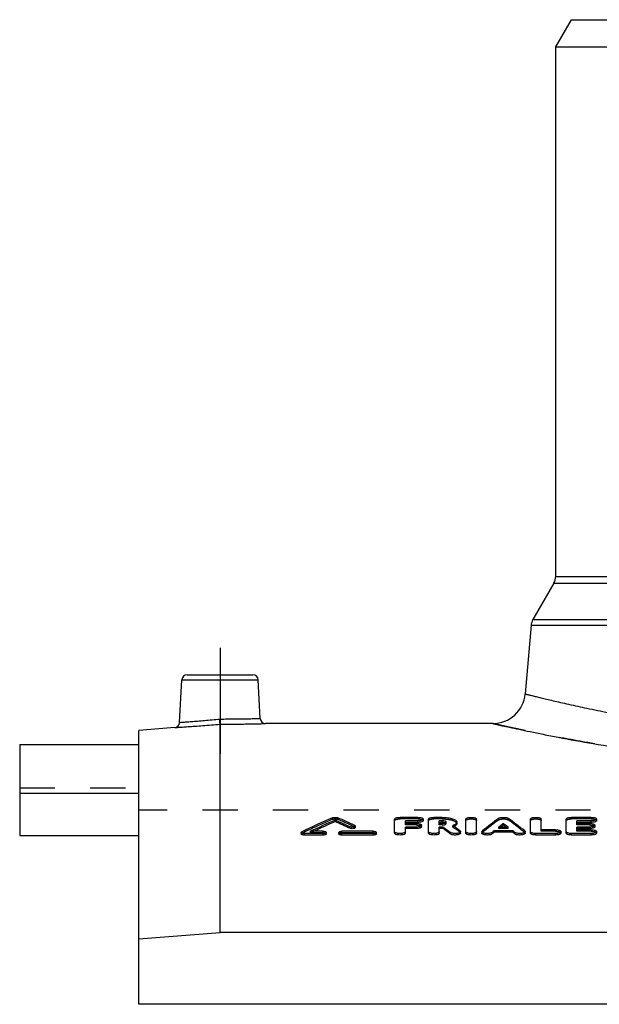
# Model space of a CAD drawing. Header units: millimetres. Extents: x 0 to 1000, y 0 to 1000.
# Tile 2 of 3: x 350 to 457, y 549 to 730. Entities that reach past the tile are written whole.
import ezdxf

# ---------------------------------------------------------------- set-up
doc = ezdxf.new("R2010")
doc.units = ezdxf.units.MM
doc.header["$LTSCALE"] = 65.185185
doc.linetypes.add('CENTER', pattern=[0.6, 0.375, -0.075, 0.075, -0.075])
doc.linetypes.add('HIDDEN', pattern=[0.2, 0.1, -0.1])
for name, color, linetype in [('FASEN', 7, 'CONTINUOUS'), ('KOERPER', 7, 'CONTINUOUS'), ('KONST.EL_MIT_GEO', 7, 'CONTINUOUS')]:
    doc.layers.add(name, color=color, linetype=linetype)

msp = doc.modelspace()

# ---------------------------------------------------------------- linework, layer by layer
at = {"layer": 'FASEN', "color": 7, "linetype": 'Continuous'}
for p, q in [((448.5, 725.5), (451.39, 730.5)), ((451.39, 730.5), (570.61, 730.5)), ((448.5, 725.5), (573.5, 725.5)), ((378.13, 599.77), (371.5, 599.19)), ((371.5, 548.65), (371.5, 599.19)), ((371.5, 560.73), (386.5, 561.89)), ((635.5, 561.89), (386.5, 561.89))]:
    msp.add_line(p, q, dxfattribs=at)
at = {"layer": 'KOERPER', "color": 7, "linetype": 'Continuous'}
for p, q in [((448.5, 627.67), (448.5, 725.5)), ((436.87, 600.5), (394.92, 600.5)), ((349.5, 587.58), (349.5, 579.85)), ((371.5, 587.58), (349.5, 587.58)), ((349.5, 579.85), (371.5, 579.85)), ((650.5, 548.65), (371.5, 548.65))]:
    msp.add_line(p, q, dxfattribs=at)
at = {"layer": 'KOERPER', "color": 2, "linetype": 'CENTER'}
msp.add_line((386.5, 614.5), (386.5, 594.89), dxfattribs=at)
at = {"layer": 'KOERPER', "color": 8, "linetype": 'HIDDEN'}
for p in [(371.5, 548.65), (650.5, 584.5)]:
    msp.add_line(p, (371.5, 584.5), dxfattribs=at)
at = {"layer": 'KONST.EL_MIT_GEO', "color": 7, "linetype": 'Continuous'}
for p, q in [((448.5, 627.67), (573.5, 627.67)), ((448.17, 626.42), (444.28, 619.69)), ((448.17, 626.42), (573.83, 626.42)), ((443.95, 618.65), (442.84, 605.98)), ((443.95, 618.65), (578.05, 618.65)), ((444.28, 619.69), (577.72, 619.69)), ((380.45, 609.5), (392.55, 609.5)), ((379.04, 600.71), (379.45, 608.55)), ((379.45, 608.55), (393.55, 608.55)), ((393.92, 601.45), (393.55, 608.55)), ((386.5, 561.89), (386.5, 600.39)), ((349.5, 596.66), (349.5, 587.58)), ((349.5, 596.66), (371.5, 596.66)), ((407.76, 582.39), (407.76, 582.68)), ((418.75, 580.26), (418.75, 582.85)), ((423.04, 583.18), (419.74, 583.18)), ((420.73, 582.06), (420.73, 582.53)), ((423.04, 582.53), (420.73, 582.53)), ((423.04, 582.24), (420.73, 582.24)), ((422.71, 582.06), (420.73, 582.06)), ((423.04, 582.24), (423.04, 582.53)), ((424.03, 582.57), (424.03, 582.85)), ((425.02, 580.26), (425.02, 582.85)), ((427.55, 583.18), (426.01, 583.18)), ((427, 582.06), (427, 582.53)), ((427.55, 582.53), (427, 582.53)), ((427.55, 582.24), (427, 582.24)), ((427.55, 582.06), (427, 582.06)), ((427.55, 582.24), (427.55, 582.53)), ((430.23, 582.01), (430.23, 582.29)), ((431.89, 580.26), (431.89, 582.85)), ((433.87, 580.26), (433.87, 582.85)), ((438.85, 581.75), (438.85, 582.03)), ((443.83, 580.26), (443.83, 582.85)), ((445.82, 580.88), (445.82, 582.85)), ((450.44, 580.26), (450.44, 582.85)), ((455.06, 583.18), (451.43, 583.18)), ((452.42, 582.06), (452.42, 582.53)), ((455.06, 582.53), (452.42, 582.53)), ((455.06, 582.24), (452.42, 582.24)), ((454.73, 582.06), (452.42, 582.06)), ((455.06, 582.24), (455.06, 582.53)), ((456.05, 582.57), (456.05, 582.85)), ((401.5, 580.39), (401.5, 580.11)), ((402.08, 579.91), (402.08, 580.19)), ((405.54, 580.19), (402.08, 580.19)), ((405.54, 580.6), (403.23, 580.6)), ((405.54, 579.91), (405.54, 580.19)), ((406.12, 580.11), (406.12, 580.39)), ((408.43, 580.39), (408.43, 580.11)), ((414.79, 580.6), (409.01, 580.6)), ((409.01, 579.91), (409.01, 580.19)), ((414.79, 580.19), (409.01, 580.19)), ((410.46, 581.17), (410.46, 581.45)), ((411.5, 581.28), (411.5, 581.57)), ((414.79, 579.91), (414.79, 580.19)), ((415.37, 580.11), (415.37, 580.39)), ((420.73, 580.26), (420.73, 581.38)), ((422.71, 581.38), (420.73, 581.38)), ((422.71, 581.1), (420.73, 581.1)), ((422.71, 581.1), (422.71, 581.38)), ((423.7, 581.44), (423.7, 581.72)), ((427, 580.26), (427, 581.38)), ((427.68, 581.38), (427, 581.38)), ((427.68, 581.1), (427, 581.1)), ((427.68, 581.1), (427.68, 581.38)), ((429.01, 580.11), (429.01, 580.39)), ((429.61, 581.57), (429.48, 581.66)), ((429.63, 581.56), (429.61, 581.57)), ((430.9, 580.26), (430.9, 580.54)), ((434.86, 580.54), (434.86, 580.26)), ((436.76, 580.12), (436.76, 580.4)), ((437.14, 580.42), (437.14, 580.7)), ((440.57, 580.7), (437.14, 580.7)), ((440.57, 580.42), (437.14, 580.42)), ((439.7, 581.38), (438.01, 581.38)), ((440.57, 580.42), (440.57, 580.7)), ((440.95, 580.12), (440.95, 580.4)), ((442.84, 580.26), (442.84, 580.54)), ((444.83, 579.91), (444.83, 580.19)), ((448.46, 580.19), (444.83, 580.19)), ((448.46, 580.88), (445.82, 580.88)), ((448.46, 579.91), (448.46, 580.19)), ((449.45, 580.26), (449.45, 580.54)), ((451.43, 579.91), (451.43, 580.19)), ((455.06, 580.19), (451.43, 580.19)), ((452.42, 580.88), (452.42, 581.38)), ((454.73, 581.38), (452.42, 581.38)), ((454.73, 581.1), (452.42, 581.1)), ((455.06, 580.88), (452.42, 580.88)), ((454.73, 581.1), (454.73, 581.38)), ((455.06, 579.91), (455.06, 580.19)), ((455.72, 581.44), (455.72, 581.72)), ((456.05, 580.26), (456.05, 580.54)), ((405.54, 579.91), (402.08, 579.91)), ((414.79, 579.91), (409.01, 579.91)), ((448.46, 579.91), (444.83, 579.91)), ((455.06, 579.91), (451.43, 579.91))]:
    msp.add_line(p, q, dxfattribs=at)
at = {"layer": 'KONST.EL_MIT_GEO', "color": 8, "linetype": 'HIDDEN'}
for p, q in [((371.5, 579.85), (371.5, 596.66)), ((349.5, 588.62), (371.5, 588.62)), ((407.27, 582.81), (407.27, 583.1)), ((408.25, 582.81), (408.25, 583.1)), ((419.74, 582.89), (419.74, 583.18)), ((423.04, 582.89), (419.74, 582.89)), ((420.73, 581.77), (420.73, 582.06)), ((422.71, 581.77), (422.71, 582.06)), ((423.04, 582.89), (423.04, 583.18)), ((426.01, 582.89), (426.01, 583.18)), ((427.55, 582.89), (426.01, 582.89)), ((427, 581.77), (427, 582.06)), ((427.55, 582.89), (427.55, 583.18)), ((427.55, 581.77), (427.55, 582.06)), ((428.25, 582.01), (428.25, 582.29)), ((437.95, 582.7), (437.95, 582.98)), ((439.76, 582.7), (439.76, 582.98)), ((451.43, 582.89), (451.43, 583.18)), ((455.06, 582.89), (451.43, 582.89)), ((452.42, 581.77), (452.42, 582.06)), ((454.73, 581.77), (454.73, 582.06)), ((455.06, 582.89), (455.06, 583.18)), ((401.61, 580.23), (401.61, 580.52)), ((403.23, 580.32), (403.23, 580.6)), ((403.23, 580.32), (403.33, 580.37)), ((405.54, 580.32), (403.23, 580.32)), ((403.33, 580.37), (403.83, 580.6)), ((405.54, 580.32), (405.54, 580.6)), ((409.01, 580.32), (409.01, 580.6)), ((414.79, 580.32), (409.01, 580.32)), ((411.39, 581.4), (411.39, 581.68)), ((414.79, 580.32), (414.79, 580.6)), ((422.71, 581.77), (420.73, 581.77)), ((427.55, 581.77), (427, 581.77)), ((429.48, 581.38), (429.48, 581.66)), ((430.81, 580.4), (430.81, 580.69)), ((434.95, 580.4), (434.95, 580.68)), ((438.01, 581.1), (438.01, 581.38)), ((438.01, 581.1), (438.2, 581.25)), ((439.7, 581.1), (438.01, 581.1)), ((438.2, 581.25), (438.37, 581.38)), ((439.51, 581.25), (439.33, 581.38)), ((439.7, 581.1), (439.51, 581.25)), ((439.7, 581.1), (439.7, 581.38)), ((442.76, 580.4), (442.76, 580.68)), ((445.82, 580.6), (445.82, 580.88)), ((448.46, 580.6), (445.82, 580.6)), ((448.46, 580.6), (448.46, 580.88)), ((454.73, 581.77), (452.42, 581.77)), ((452.42, 580.6), (452.42, 580.88)), ((455.06, 580.6), (452.42, 580.6)), ((455.06, 580.6), (455.06, 580.88))]:
    msp.add_line(p, q, dxfattribs=at)
at = {"layer": 'KONST.EL_MIT_GEO', "color": 7, "linetype": 'Continuous'}
for centre, radius, start, end in [((446, 627.67), 2.5, 330, 360), ((446.44, 618.44), 2.5, 150, 175), ((380.45, 608.5), 1, 90, 177), ((392.55, 608.5), 1, 3, 90), ((436.87, 606.5), 6, 270, 355), ((378.04, 600.76), 1, 274.9995, 357), ((394.92, 601.5), 1, 183, 270.0005), ((508.84, 353.23), 251.31, 113.8384, 115.2557), ((510.47, 352.81), 251.77, 114.0771, 115.2119), ((510.21, 352.89), 251.34, 114.0563, 115.0417), ((305.73, 354.32), 250.11, 65.2448, 65.9254), ((305.76, 353.9), 250.23, 65.2651, 65.9453), ((307.61, 355.3), 249.04, 65.3724, 66.1659), ((427.55, 580.21), 2.03, 84.883, 90.0597), ((427.55, 584.01), 1.95, 269.8677, 276.9175), ((518.22, 475.44), 134.2, 126.7389, 128.3547), ((520.26, 475.62), 133.99, 127.4161, 127.8712), ((357.44, 475.62), 133.99, 52.1288, 52.5839), ((359.49, 475.44), 134.2, 51.6453, 53.2611), ((342.23, 464.94), 144.43, 53.0678, 53.7274), ((342.29, 464.63), 144.42, 53.0935, 53.7529), ((344.93, 465.64), 143.56, 53.2599, 53.8453), ((522.89, 471.88), 138.33, 128.3094, 128.5098), ((519.88, 475.73), 133.44, 127.3899, 127.649), ((357.83, 475.73), 133.44, 52.351, 52.6101), ((354.82, 471.88), 138.33, 51.4902, 51.6906)]:
    msp.add_arc(centre, radius, start, end, dxfattribs=at)
at = {"layer": 'KONST.EL_MIT_GEO', "color": 8, "linetype": 'HIDDEN'}
for centre, radius, start, end in [((508.8, 352.81), 251.42, 113.8187, 115.2351), ((307.64, 354.87), 249.15, 65.3926, 66.1856), ((518.16, 475.14), 134.18, 126.7133, 128.3287), ((359.54, 475.14), 134.18, 51.6713, 53.2867), ((428.48, 584.22), 3.01, 289.3805, 291.2883), ((345.11, 465.5), 143.35, 53.2852, 53.9442), ((428.68, 583.72), 2.47, 291.2483, 294.5894), ((428.81, 583.43), 2.15, 294.6533, 295.3031)]:
    msp.add_arc(centre, radius, start, end, dxfattribs=at)
at = {"layer": 'KONST.EL_MIT_GEO', "color": 7, "linetype": 'Continuous'}
for centre, major_axis, start_param, end_param in [((436.76, 278.5), (59.31, 321.42), 0.428847, 0.431533), ((440.95, 278.5), (-59.31, 321.42), -0.431532, -0.428847)]:
    msp.add_ellipse(centre, major_axis=major_axis, ratio=0.400766, start_param=start_param, end_param=end_param, dxfattribs=at)
for points, knots in [([(442.84, 605.98), (442.85, 605.97), (442.87, 605.97), (442.89, 605.96), (442.95, 605.95), (443.04, 605.93), (443.18, 605.89), (443.37, 605.85), (443.59, 605.79), (443.86, 605.72), (444.29, 605.62), (444.93, 605.46), (445.82, 605.24), (446.86, 605), (448.06, 604.71), (449.4, 604.4), (451.49, 603.93), (454.44, 603.29), (458.38, 602.49), (462.83, 601.65), (467.74, 600.81), (473.07, 600), (478.78, 599.25), (486.98, 598.34), (497.76, 597.53), (511, 597.2), (524.24, 597.53), (535.02, 598.34), (543.22, 599.25), (548.93, 600), (554.26, 600.81), (559.17, 601.65), (563.62, 602.49), (567.56, 603.29), (570.51, 603.93), (572.6, 604.4), (573.94, 604.71), (575.14, 605), (576.18, 605.24), (577.07, 605.46), (577.71, 605.62), (578.14, 605.72), (578.41, 605.79), (578.63, 605.85), (578.82, 605.89), (578.96, 605.93), (579.05, 605.95), (579.11, 605.96), (579.13, 605.97), (579.15, 605.98), (579.16, 605.98), (579.16, 605.98)], [0, 0, 0, 0, 0.000153, 0.000345, 0.000613, 0.001378, 0.002449, 0.003825, 0.005503, 0.007484, 0.009765, 0.015222, 0.021857, 0.02965, 0.038578, 0.048615, 0.059734, 0.085091, 0.114387, 0.147331, 0.183611, 0.222895, 0.264829, 0.309033, 0.402588, 0.5, 0.597412, 0.690967, 0.735171, 0.777105, 0.816389, 0.852669, 0.885613, 0.914909, 0.940266, 0.951385, 0.961422, 0.97035, 0.978143, 0.984778, 0.990235, 0.992516, 0.994497, 0.996175, 0.997551, 0.998622, 0.999387, 0.999655, 0.999847, 0.999962, 1, 1, 1, 1]), ([(378.13, 599.77), (378.14, 599.77), (378.2, 599.77), (378.32, 599.78), (378.52, 599.79), (378.79, 599.81), (379.14, 599.83), (379.75, 599.87), (380.66, 599.93), (381.91, 600.02), (383.89, 600.17), (385.43, 600.3), (386.5, 600.39)], [0, 0, 0, 0, 0.00483, 0.019268, 0.043174, 0.076312, 0.118355, 0.168888, 0.293371, 0.444917, 0.617686, 1, 1, 1, 1]), ([(379.04, 600.71), (379.09, 600.72), (379.19, 600.72), (379.38, 600.74), (379.75, 600.76), (380.37, 600.81), (381.29, 600.88), (382.4, 600.97), (384.14, 601.12), (385.52, 601.24), (386.46, 601.34)], [0, 0, 0, 0, 0.019249, 0.043134, 0.076249, 0.168788, 0.293272, 0.44487, 0.617718, 1, 1, 1, 1]), ([(386.46, 601.34), (387.41, 601.34), (388.79, 601.35), (390.55, 601.37), (391.67, 601.39), (392.58, 601.41), (393.21, 601.43), (393.58, 601.44), (393.77, 601.44), (393.87, 601.44), (393.92, 601.45)], [0, 0, 0, 0, 0.382382, 0.555282, 0.706878, 0.831321, 0.923807, 0.956899, 0.980766, 1, 1, 1, 1]), ([(386.5, 600.39), (386.5, 600.48), (386.48, 600.8), (386.47, 601.12), (386.46, 601.34)], [0, 0, 0, 0, 0.299257, 1, 1, 1, 1]), ([(386.5, 600.39), (387.57, 600.39), (389.13, 600.4), (391.11, 600.42), (392.37, 600.44), (393.29, 600.46), (393.9, 600.47), (394.25, 600.48), (394.53, 600.49), (394.73, 600.5), (394.85, 600.5), (394.91, 600.5), (394.92, 600.5)], [0, 0, 0, 0, 0.38226, 0.555069, 0.706638, 0.831126, 0.881657, 0.923697, 0.956831, 0.980734, 0.995171, 1, 1, 1, 1]), ([(436.87, 600.5), (436.88, 600.5), (436.95, 600.48), (437.09, 600.45), (437.34, 600.39), (437.68, 600.32), (438.12, 600.22), (438.89, 600.05), (440.09, 599.78), (441.81, 599.42), (443.88, 598.98), (446.3, 598.49), (450.18, 597.73), (455.78, 596.72), (463.33, 595.51), (471.85, 594.35), (477.85, 593.7), (480.99, 593.4)], [0, 0, 0, 0, 0.001121, 0.00448, 0.010073, 0.017888, 0.027912, 0.040125, 0.071028, 0.110381, 0.157912, 0.213311, 0.276227, 0.423062, 0.595097, 0.788708, 1, 1, 1, 1]), ([(407.27, 583.1), (407.34, 583.13), (407.5, 583.17), (407.76, 583.18), (408.01, 583.17), (408.18, 583.13), (408.25, 583.1)], [0, 0, 0, 0, 0.22419, 0.500009, 0.775819, 1, 1, 1, 1]), ([(418.75, 582.85), (418.75, 582.9), (418.81, 582.98), (418.92, 583.04), (419.1, 583.11), (419.37, 583.16), (419.61, 583.18), (419.74, 583.18)], [0, 0, 0, 0, 0.133034, 0.231104, 0.352231, 0.652759, 1, 1, 1, 1]), ([(422.71, 582.06), (422.83, 582.06), (423.07, 582.04), (423.35, 581.99), (423.53, 581.91), (423.64, 581.85), (423.7, 581.77), (423.7, 581.72)], [0, 0, 0, 0, 0.345628, 0.645178, 0.766255, 0.864675, 1, 1, 1, 1]), ([(423.04, 583.18), (423.16, 583.18), (423.4, 583.16), (423.68, 583.11), (423.86, 583.04), (423.97, 582.98), (424.03, 582.9), (424.03, 582.85)], [0, 0, 0, 0, 0.347245, 0.647793, 0.768924, 0.866982, 1, 1, 1, 1]), ([(424.03, 582.85), (424.03, 582.8), (423.97, 582.73), (423.86, 582.67), (423.68, 582.6), (423.4, 582.54), (423.16, 582.53), (423.04, 582.53)], [0, 0, 0, 0, 0.133234, 0.231434, 0.352648, 0.653095, 1, 1, 1, 1]), ([(424.03, 582.57), (424.03, 582.52), (423.97, 582.44), (423.86, 582.38), (423.68, 582.31), (423.4, 582.26), (423.17, 582.24), (423.04, 582.24)], [0, 0, 0, 0, 0.133257, 0.23275, 0.353158, 0.650624, 1, 1, 1, 1]), ([(425.02, 582.85), (425.02, 582.9), (425.08, 582.98), (425.19, 583.04), (425.37, 583.11), (425.65, 583.16), (425.88, 583.18), (426.01, 583.18)], [0, 0, 0, 0, 0.133034, 0.231104, 0.352231, 0.652759, 1, 1, 1, 1]), ([(427.55, 583.18), (427.89, 583.18), (428.39, 583.15), (429.02, 583.04), (429.43, 582.93), (429.76, 582.8), (430.02, 582.66), (430.19, 582.49), (430.23, 582.35), (430.23, 582.29)], [0, 0, 0, 0, 0.345431, 0.503473, 0.644726, 0.765313, 0.863096, 0.938952, 1, 1, 1, 1]), ([(428.25, 582.29), (428.25, 582.33), (428.21, 582.38), (428.13, 582.43), (428, 582.48), (427.81, 582.52), (427.64, 582.53), (427.55, 582.53)], [0, 0, 0, 0, 0.134225, 0.232493, 0.353612, 0.653588, 1, 1, 1, 1]), ([(428.04, 582.17), (428.02, 582.18), (427.92, 582.21), (427.81, 582.23), (427.73, 582.23)], [0, 0, 0, 0, 0.223112, 1, 1, 1, 1]), ([(427.79, 582.07), (427.81, 582.07), (427.9, 582.09), (427.98, 582.1), (428.04, 582.12)], [0, 0, 0, 0, 0.27084, 1, 1, 1, 1]), ([(428.04, 582.12), (428.06, 582.13), (428.13, 582.16), (428.19, 582.19), (428.23, 582.23)], [0, 0, 0, 0, 0.306435, 1, 1, 1, 1]), ([(428.23, 582.23), (428.23, 582.23), (428.24, 582.25), (428.25, 582.28), (428.25, 582.29)], [0, 0, 0, 0, 0.277239, 1, 1, 1, 1]), ([(430.23, 582.29), (430.23, 582.23), (430.19, 582.1), (430.03, 581.93), (429.78, 581.78), (429.59, 581.7), (429.48, 581.66)], [0, 0, 0, 0, 0.173205, 0.387734, 0.662406, 1, 1, 1, 1]), ([(430.23, 582.01), (430.23, 581.96), (430.2, 581.83), (430.02, 581.64), (429.84, 581.53), (429.73, 581.48)], [0, 0, 0, 0, 0.187236, 0.531374, 1, 1, 1, 1]), ([(431.89, 582.85), (431.89, 582.9), (431.95, 582.98), (432.06, 583.04), (432.24, 583.11), (432.52, 583.16), (432.88, 583.19), (433.24, 583.16), (433.52, 583.11), (433.7, 583.04), (433.81, 582.98), (433.87, 582.9), (433.87, 582.85)], [0, 0, 0, 0, 0.066519, 0.115533, 0.176092, 0.326371, 0.499995, 0.673623, 0.823901, 0.884466, 0.933481, 1, 1, 1, 1]), ([(437.95, 582.98), (437.99, 583.02), (438.11, 583.08), (438.41, 583.16), (438.85, 583.19), (439.29, 583.16), (439.59, 583.08), (439.71, 583.02), (439.76, 582.98)], [0, 0, 0, 0, 0.091097, 0.209852, 0.499987, 0.790138, 0.908899, 1, 1, 1, 1]), ([(443.83, 582.85), (443.83, 582.9), (443.9, 582.98), (444.01, 583.04), (444.19, 583.11), (444.46, 583.16), (444.83, 583.19), (445.19, 583.16), (445.47, 583.11), (445.64, 583.04), (445.75, 582.98), (445.82, 582.9), (445.82, 582.85)], [0, 0, 0, 0, 0.066519, 0.115533, 0.176092, 0.326371, 0.499995, 0.673623, 0.823901, 0.884466, 0.933481, 1, 1, 1, 1]), ([(450.44, 582.85), (450.44, 582.9), (450.5, 582.98), (450.61, 583.04), (450.79, 583.11), (451.07, 583.16), (451.3, 583.18), (451.43, 583.18)], [0, 0, 0, 0, 0.133034, 0.231104, 0.352231, 0.652759, 1, 1, 1, 1]), ([(454.73, 582.06), (454.86, 582.06), (455.09, 582.04), (455.37, 581.99), (455.55, 581.91), (455.66, 581.85), (455.72, 581.77), (455.72, 581.72)], [0, 0, 0, 0, 0.345628, 0.645178, 0.766255, 0.864675, 1, 1, 1, 1]), ([(455.06, 583.18), (455.19, 583.18), (455.42, 583.16), (455.7, 583.11), (455.88, 583.04), (455.99, 582.98), (456.05, 582.9), (456.05, 582.85)], [0, 0, 0, 0, 0.347245, 0.647793, 0.768924, 0.866982, 1, 1, 1, 1]), ([(456.05, 582.85), (456.05, 582.8), (455.99, 582.73), (455.88, 582.67), (455.7, 582.6), (455.42, 582.54), (455.19, 582.53), (455.06, 582.53)], [0, 0, 0, 0, 0.133234, 0.231434, 0.352648, 0.653095, 1, 1, 1, 1]), ([(456.05, 582.57), (456.05, 582.52), (455.99, 582.44), (455.88, 582.38), (455.7, 582.31), (455.43, 582.26), (455.19, 582.24), (455.06, 582.24)], [0, 0, 0, 0, 0.133257, 0.23275, 0.353158, 0.650624, 1, 1, 1, 1]), ([(401.5, 580.39), (401.5, 580.41), (401.51, 580.46), (401.57, 580.5), (401.61, 580.52)], [0, 0, 0, 0, 0.192627, 1, 1, 1, 1]), ([(402.08, 580.19), (402, 580.19), (401.87, 580.2), (401.68, 580.24), (401.55, 580.3), (401.5, 580.36), (401.5, 580.39)], [0, 0, 0, 0, 0.343732, 0.64217, 0.861627, 1, 1, 1, 1]), ([(402.08, 579.91), (402, 579.91), (401.87, 579.92), (401.68, 579.96), (401.55, 580.01), (401.5, 580.08), (401.5, 580.11)], [0, 0, 0, 0, 0.34612, 0.640313, 0.863087, 1, 1, 1, 1]), ([(405.54, 580.6), (405.62, 580.6), (405.76, 580.59), (405.94, 580.55), (406.07, 580.49), (406.12, 580.42), (406.12, 580.39)], [0, 0, 0, 0, 0.344066, 0.642597, 0.86188, 1, 1, 1, 1]), ([(406.12, 580.39), (406.12, 580.37), (406.07, 580.3), (405.94, 580.24), (405.76, 580.2), (405.62, 580.19), (405.54, 580.19)], [0, 0, 0, 0, 0.138231, 0.357634, 0.656107, 1, 1, 1, 1]), ([(406.12, 580.11), (406.12, 580.08), (406.07, 580.01), (405.94, 579.96), (405.76, 579.92), (405.62, 579.91), (405.54, 579.91)], [0, 0, 0, 0, 0.137768, 0.35889, 0.651615, 1, 1, 1, 1]), ([(408.43, 580.39), (408.43, 580.42), (408.49, 580.49), (408.62, 580.55), (408.8, 580.59), (408.94, 580.6), (409.01, 580.6)], [0, 0, 0, 0, 0.138119, 0.357401, 0.655923, 1, 1, 1, 1]), ([(409.01, 580.19), (408.94, 580.19), (408.8, 580.2), (408.62, 580.24), (408.49, 580.3), (408.43, 580.37), (408.43, 580.39)], [0, 0, 0, 0, 0.343883, 0.642363, 0.861768, 1, 1, 1, 1]), ([(409.01, 579.91), (408.94, 579.91), (408.8, 579.92), (408.62, 579.96), (408.49, 580.01), (408.43, 580.08), (408.43, 580.11)], [0, 0, 0, 0, 0.345945, 0.640649, 0.86329, 1, 1, 1, 1]), ([(411.5, 581.57), (411.5, 581.51), (411.4, 581.44), (411.26, 581.4), (411.04, 581.36), (410.77, 581.37), (410.55, 581.41), (410.46, 581.45)], [0, 0, 0, 0, 0.143391, 0.26434, 0.410873, 0.731539, 1, 1, 1, 1]), ([(411.5, 581.28), (411.5, 581.23), (411.4, 581.16), (411.26, 581.12), (411.04, 581.08), (410.77, 581.08), (410.55, 581.12), (410.46, 581.17)], [0, 0, 0, 0, 0.144582, 0.263672, 0.40916, 0.72976, 1, 1, 1, 1]), ([(411.39, 581.68), (411.41, 581.67), (411.46, 581.65), (411.5, 581.6), (411.5, 581.57)], [0, 0, 0, 0, 0.332265, 1, 1, 1, 1]), ([(414.79, 580.6), (414.86, 580.6), (415, 580.59), (415.18, 580.55), (415.31, 580.49), (415.37, 580.42), (415.37, 580.39)], [0, 0, 0, 0, 0.344066, 0.642597, 0.86188, 1, 1, 1, 1]), ([(415.37, 580.39), (415.37, 580.37), (415.31, 580.3), (415.18, 580.24), (415, 580.2), (414.86, 580.19), (414.79, 580.19)], [0, 0, 0, 0, 0.138231, 0.357634, 0.656107, 1, 1, 1, 1]), ([(415.37, 580.11), (415.37, 580.08), (415.31, 580.01), (415.18, 579.96), (415, 579.92), (414.86, 579.91), (414.79, 579.91)], [0, 0, 0, 0, 0.137768, 0.35889, 0.651615, 1, 1, 1, 1]), ([(420.73, 580.54), (420.73, 580.49), (420.67, 580.41), (420.55, 580.34), (420.38, 580.27), (420.1, 580.21), (419.74, 580.18), (419.37, 580.21), (419.1, 580.27), (418.92, 580.34), (418.81, 580.41), (418.74, 580.49), (418.75, 580.54)], [0, 0, 0, 0, 0.06893, 0.118375, 0.178918, 0.328151, 0.499995, 0.671843, 0.821076, 0.881623, 0.931071, 1, 1, 1, 1]), ([(420.73, 580.26), (420.73, 580.21), (420.66, 580.13), (420.55, 580.06), (420.37, 579.99), (420.1, 579.93), (419.74, 579.9), (419.37, 579.93), (419.1, 579.99), (418.92, 580.06), (418.81, 580.13), (418.75, 580.21), (418.75, 580.26)], [0, 0, 0, 0, 0.070053, 0.119095, 0.178603, 0.329527, 0.499899, 0.671723, 0.821223, 0.880819, 0.930357, 1, 1, 1, 1]), ([(423.7, 581.72), (423.7, 581.67), (423.64, 581.59), (423.53, 581.53), (423.35, 581.46), (423.07, 581.4), (422.83, 581.38), (422.71, 581.38)], [0, 0, 0, 0, 0.135538, 0.2341, 0.35526, 0.65471, 1, 1, 1, 1]), ([(423.7, 581.44), (423.7, 581.39), (423.64, 581.31), (423.53, 581.25), (423.35, 581.17), (423.07, 581.12), (422.84, 581.1), (422.71, 581.1)], [0, 0, 0, 0, 0.135542, 0.235386, 0.355727, 0.652204, 1, 1, 1, 1]), ([(427, 580.54), (427, 580.49), (426.94, 580.41), (426.83, 580.34), (426.65, 580.27), (426.37, 580.21), (426.01, 580.18), (425.65, 580.21), (425.37, 580.27), (425.19, 580.34), (425.08, 580.41), (425.02, 580.49), (425.02, 580.54)], [0, 0, 0, 0, 0.06893, 0.118375, 0.178918, 0.328151, 0.499995, 0.671843, 0.821076, 0.881623, 0.931071, 1, 1, 1, 1]), ([(427, 580.26), (427, 580.21), (426.94, 580.13), (426.83, 580.06), (426.65, 579.99), (426.37, 579.93), (426.01, 579.9), (425.65, 579.93), (425.37, 579.99), (425.19, 580.06), (425.08, 580.13), (425.02, 580.21), (425.02, 580.26)], [0, 0, 0, 0, 0.070053, 0.119095, 0.178603, 0.329527, 0.499899, 0.671723, 0.821223, 0.880819, 0.930357, 1, 1, 1, 1]), ([(430.9, 580.54), (430.9, 580.5), (430.86, 580.43), (430.77, 580.37), (430.64, 580.3), (430.42, 580.23), (430.12, 580.19), (429.79, 580.19), (429.48, 580.22), (429.22, 580.28), (429.07, 580.35), (429.01, 580.39)], [0, 0, 0, 0, 0.062793, 0.105522, 0.157205, 0.285412, 0.438394, 0.601727, 0.759256, 0.895751, 1, 1, 1, 1]), ([(430.9, 580.26), (430.9, 580.22), (430.86, 580.15), (430.77, 580.09), (430.64, 580.02), (430.42, 579.95), (430.12, 579.91), (429.8, 579.91), (429.49, 579.94), (429.22, 580), (429.07, 580.07), (429.01, 580.11)], [0, 0, 0, 0, 0.061596, 0.104279, 0.156747, 0.284914, 0.436299, 0.601691, 0.757985, 0.894564, 1, 1, 1, 1]), ([(430.81, 580.69), (430.82, 580.67), (430.87, 580.64), (430.9, 580.58), (430.9, 580.54)], [0, 0, 0, 0, 0.30276, 1, 1, 1, 1]), ([(433.87, 580.54), (433.87, 580.49), (433.81, 580.41), (433.7, 580.34), (433.52, 580.27), (433.25, 580.21), (432.88, 580.18), (432.52, 580.21), (432.24, 580.27), (432.06, 580.34), (431.95, 580.41), (431.89, 580.49), (431.89, 580.54)], [0, 0, 0, 0, 0.06893, 0.118375, 0.178918, 0.328151, 0.499995, 0.671843, 0.821076, 0.881623, 0.931071, 1, 1, 1, 1]), ([(433.87, 580.26), (433.87, 580.21), (433.81, 580.13), (433.7, 580.06), (433.52, 579.99), (433.24, 579.93), (432.88, 579.9), (432.52, 579.93), (432.24, 579.99), (432.06, 580.06), (431.95, 580.13), (431.89, 580.21), (431.89, 580.26)], [0, 0, 0, 0, 0.070053, 0.119095, 0.178603, 0.329527, 0.499899, 0.671723, 0.821223, 0.880819, 0.930357, 1, 1, 1, 1]), ([(434.86, 580.54), (434.86, 580.55), (434.87, 580.61), (434.91, 580.65), (434.95, 580.68)], [0, 0, 0, 0, 0.217919, 1, 1, 1, 1]), ([(436.76, 580.4), (436.7, 580.36), (436.55, 580.29), (436.29, 580.22), (435.98, 580.19), (435.65, 580.19), (435.35, 580.23), (435.13, 580.3), (434.99, 580.36), (434.91, 580.43), (434.86, 580.5), (434.86, 580.54)], [0, 0, 0, 0, 0.102689, 0.238277, 0.395648, 0.559411, 0.713141, 0.842112, 0.894093, 0.937035, 1, 1, 1, 1]), ([(436.76, 580.12), (436.7, 580.07), (436.55, 580), (436.29, 579.94), (435.98, 579.91), (435.65, 579.91), (435.35, 579.95), (435.13, 580.01), (434.99, 580.08), (434.91, 580.15), (434.86, 580.22), (434.86, 580.26)], [0, 0, 0, 0, 0.104231, 0.238392, 0.396157, 0.561172, 0.712894, 0.843085, 0.895335, 0.937653, 1, 1, 1, 1]), ([(442.84, 580.54), (442.84, 580.5), (442.8, 580.43), (442.71, 580.36), (442.58, 580.3), (442.35, 580.23), (442.05, 580.19), (441.73, 580.19), (441.42, 580.22), (441.15, 580.29), (441, 580.36), (440.95, 580.4)], [0, 0, 0, 0, 0.062971, 0.105924, 0.157916, 0.2869, 0.440646, 0.604424, 0.761804, 0.897416, 1, 1, 1, 1]), ([(442.84, 580.26), (442.84, 580.22), (442.8, 580.15), (442.72, 580.08), (442.58, 580.01), (442.36, 579.95), (442.05, 579.91), (441.73, 579.91), (441.42, 579.94), (441.15, 580), (441, 580.07), (440.95, 580.12)], [0, 0, 0, 0, 0.06185, 0.104711, 0.157508, 0.286779, 0.438956, 0.604831, 0.761022, 0.896455, 1, 1, 1, 1]), ([(442.76, 580.68), (442.77, 580.67), (442.81, 580.63), (442.84, 580.58), (442.84, 580.54)], [0, 0, 0, 0, 0.299232, 1, 1, 1, 1]), ([(444.83, 580.19), (444.7, 580.19), (444.46, 580.21), (444.18, 580.27), (444.01, 580.34), (443.9, 580.41), (443.83, 580.49), (443.83, 580.54)], [0, 0, 0, 0, 0.343706, 0.642146, 0.76324, 0.862152, 1, 1, 1, 1]), ([(444.83, 579.91), (444.7, 579.91), (444.46, 579.93), (444.18, 579.99), (444.01, 580.06), (443.9, 580.13), (443.83, 580.21), (443.83, 580.26)], [0, 0, 0, 0, 0.343949, 0.642722, 0.76379, 0.862042, 1, 1, 1, 1]), ([(448.46, 580.88), (448.58, 580.88), (448.82, 580.87), (449.1, 580.81), (449.28, 580.74), (449.39, 580.67), (449.45, 580.59), (449.45, 580.54)], [0, 0, 0, 0, 0.343998, 0.642541, 0.763563, 0.862352, 1, 1, 1, 1]), ([(449.45, 580.54), (449.45, 580.49), (449.39, 580.41), (449.28, 580.34), (449.1, 580.27), (448.82, 580.21), (448.58, 580.19), (448.46, 580.19)], [0, 0, 0, 0, 0.137857, 0.236789, 0.357895, 0.656338, 1, 1, 1, 1]), ([(449.45, 580.26), (449.45, 580.21), (449.39, 580.13), (449.28, 580.06), (449.1, 579.99), (448.82, 579.93), (448.59, 579.91), (448.46, 579.91)], [0, 0, 0, 0, 0.137852, 0.238061, 0.358342, 0.653821, 1, 1, 1, 1]), ([(451.43, 580.19), (451.3, 580.19), (451.07, 580.21), (450.79, 580.27), (450.61, 580.34), (450.5, 580.41), (450.44, 580.49), (450.44, 580.54)], [0, 0, 0, 0, 0.343706, 0.642146, 0.76324, 0.862152, 1, 1, 1, 1]), ([(451.43, 579.91), (451.3, 579.91), (451.07, 579.93), (450.79, 579.99), (450.61, 580.06), (450.5, 580.13), (450.44, 580.21), (450.44, 580.26)], [0, 0, 0, 0, 0.343949, 0.642722, 0.76379, 0.862042, 1, 1, 1, 1]), ([(455.72, 581.72), (455.72, 581.67), (455.66, 581.59), (455.55, 581.53), (455.37, 581.46), (455.09, 581.4), (454.86, 581.38), (454.73, 581.38)], [0, 0, 0, 0, 0.135538, 0.2341, 0.35526, 0.65471, 1, 1, 1, 1]), ([(455.72, 581.44), (455.72, 581.39), (455.66, 581.31), (455.55, 581.25), (455.37, 581.17), (455.1, 581.12), (454.86, 581.1), (454.73, 581.1)], [0, 0, 0, 0, 0.135542, 0.235386, 0.355727, 0.652204, 1, 1, 1, 1]), ([(455.06, 580.88), (455.19, 580.88), (455.42, 580.87), (455.7, 580.81), (455.88, 580.74), (455.99, 580.67), (456.05, 580.59), (456.05, 580.54)], [0, 0, 0, 0, 0.343998, 0.642541, 0.763563, 0.862352, 1, 1, 1, 1]), ([(456.05, 580.54), (456.05, 580.49), (455.99, 580.41), (455.88, 580.34), (455.7, 580.27), (455.42, 580.21), (455.19, 580.19), (455.06, 580.19)], [0, 0, 0, 0, 0.137857, 0.236789, 0.357895, 0.656338, 1, 1, 1, 1]), ([(456.05, 580.26), (456.05, 580.21), (455.99, 580.13), (455.88, 580.06), (455.7, 579.99), (455.43, 579.93), (455.19, 579.91), (455.06, 579.91)], [0, 0, 0, 0, 0.137852, 0.238061, 0.358342, 0.653821, 1, 1, 1, 1])]:
    msp.add_open_spline(points, degree=3, knots=knots, dxfattribs=at)
at = {"layer": 'KONST.EL_MIT_GEO', "color": 8, "linetype": 'HIDDEN'}
for points, knots in [([(386.5, 600.39), (386.5, 600.48), (386.48, 600.8), (386.47, 601.12), (386.46, 601.34)], [0, 0, 0, 0, 0.299257, 1, 1, 1, 1]), ([(585.13, 600.5), (585.13, 600.5), (585.1, 600.49), (585.03, 600.48), (584.92, 600.45), (584.67, 600.4), (584.26, 600.3), (583.63, 600.16), (582.82, 599.98), (581.84, 599.77), (580.69, 599.52), (578.82, 599.13), (576.09, 598.57), (572.34, 597.84), (568.02, 597.04), (563.15, 596.22), (557.79, 595.39), (549.8, 594.3), (538.98, 593.13), (525.27, 592.21), (511, 591.88), (496.73, 592.21), (483.02, 593.13), (472.2, 594.3), (464.21, 595.39), (458.85, 596.22), (453.98, 597.04), (449.66, 597.84), (445.91, 598.57), (443.18, 599.13), (441.31, 599.52), (440.16, 599.77), (439.18, 599.98), (438.37, 600.16), (437.74, 600.3), (437.33, 600.4), (437.08, 600.45), (436.96, 600.48), (436.9, 600.5), (436.87, 600.5)], [0, 0, 0, 0, 0.000156, 0.000622, 0.001398, 0.002484, 0.005581, 0.009903, 0.015433, 0.022155, 0.030046, 0.039081, 0.060467, 0.086061, 0.115575, 0.148698, 0.185097, 0.224422, 0.310362, 0.403367, 0.5, 0.596633, 0.689638, 0.775578, 0.814903, 0.851302, 0.884425, 0.913939, 0.939533, 0.960919, 0.969954, 0.977845, 0.984567, 0.990097, 0.994419, 0.997516, 0.998602, 0.999378, 1, 1, 1, 1]), ([(407.27, 582.81), (407.34, 582.84), (407.5, 582.88), (407.76, 582.9), (408.01, 582.88), (408.18, 582.84), (408.25, 582.81)], [0, 0, 0, 0, 0.2236, 0.499502, 0.774178, 1, 1, 1, 1]), ([(418.75, 582.57), (418.75, 582.62), (418.81, 582.7), (418.92, 582.76), (419.1, 582.83), (419.37, 582.88), (419.61, 582.89), (419.74, 582.89)], [0, 0, 0, 0, 0.13322, 0.23113, 0.353067, 0.652745, 1, 1, 1, 1]), ([(423.04, 582.89), (423.17, 582.89), (423.4, 582.88), (423.68, 582.83), (423.86, 582.76), (423.97, 582.69), (424.03, 582.62), (424.03, 582.57)], [0, 0, 0, 0, 0.351372, 0.646969, 0.768979, 0.868362, 1, 1, 1, 1]), ([(425.02, 582.57), (425.02, 582.62), (425.08, 582.7), (425.19, 582.76), (425.37, 582.83), (425.65, 582.88), (425.88, 582.89), (426.01, 582.89)], [0, 0, 0, 0, 0.13322, 0.23113, 0.353067, 0.652745, 1, 1, 1, 1]), ([(427.55, 582.89), (427.89, 582.89), (428.39, 582.86), (429.02, 582.76), (429.43, 582.65), (429.76, 582.52), (430.02, 582.37), (430.18, 582.21), (430.23, 582.07), (430.23, 582.01)], [0, 0, 0, 0, 0.345869, 0.502886, 0.64388, 0.765397, 0.862667, 0.938434, 1, 1, 1, 1]), ([(427.55, 581.77), (427.64, 581.77), (427.81, 581.78), (428, 581.82), (428.13, 581.87), (428.21, 581.92), (428.25, 581.97), (428.25, 582.01)], [0, 0, 0, 0, 0.350186, 0.645127, 0.766084, 0.866033, 1, 1, 1, 1]), ([(428.23, 582.07), (428.22, 582.08), (428.19, 582.11), (428.14, 582.13), (428.11, 582.15)], [0, 0, 0, 0, 0.205391, 1, 1, 1, 1]), ([(428.25, 582.01), (428.25, 582.03), (428.24, 582.05), (428.23, 582.07), (428.23, 582.07)], [0, 0, 0, 0, 0.721178, 1, 1, 1, 1]), ([(431.89, 582.57), (431.89, 582.62), (431.96, 582.7), (432.06, 582.76), (432.24, 582.83), (432.52, 582.88), (432.88, 582.9), (433.24, 582.88), (433.52, 582.83), (433.7, 582.76), (433.81, 582.7), (433.87, 582.62), (433.87, 582.57)], [0, 0, 0, 0, 0.067642, 0.11627, 0.175805, 0.327786, 0.499898, 0.673476, 0.824017, 0.883638, 0.932759, 1, 1, 1, 1]), ([(437.95, 582.7), (437.99, 582.74), (438.11, 582.79), (438.42, 582.87), (438.85, 582.91), (439.29, 582.87), (439.59, 582.79), (439.71, 582.74), (439.76, 582.7)], [0, 0, 0, 0, 0.092686, 0.211349, 0.500829, 0.788582, 0.908191, 1, 1, 1, 1]), ([(443.83, 582.57), (443.83, 582.62), (443.9, 582.7), (444.01, 582.76), (444.19, 582.83), (444.46, 582.88), (444.83, 582.9), (445.19, 582.88), (445.46, 582.83), (445.64, 582.76), (445.75, 582.7), (445.82, 582.62), (445.82, 582.57)], [0, 0, 0, 0, 0.067642, 0.11627, 0.175805, 0.327786, 0.499898, 0.673476, 0.824017, 0.883638, 0.932759, 1, 1, 1, 1]), ([(450.44, 582.57), (450.44, 582.62), (450.5, 582.7), (450.61, 582.76), (450.79, 582.83), (451.07, 582.88), (451.3, 582.89), (451.43, 582.89)], [0, 0, 0, 0, 0.13322, 0.23113, 0.353067, 0.652745, 1, 1, 1, 1]), ([(455.06, 582.89), (455.19, 582.89), (455.43, 582.88), (455.7, 582.83), (455.88, 582.76), (455.99, 582.69), (456.05, 582.62), (456.05, 582.57)], [0, 0, 0, 0, 0.351372, 0.646969, 0.768979, 0.868362, 1, 1, 1, 1]), ([(401.5, 580.11), (401.5, 580.12), (401.51, 580.18), (401.57, 580.21), (401.61, 580.23)], [0, 0, 0, 0, 0.188691, 1, 1, 1, 1]), ([(405.54, 580.32), (405.62, 580.32), (405.76, 580.31), (405.94, 580.27), (406.07, 580.21), (406.12, 580.14), (406.12, 580.11)], [0, 0, 0, 0, 0.346129, 0.640882, 0.8634, 1, 1, 1, 1]), ([(408.43, 580.11), (408.43, 580.14), (408.49, 580.21), (408.62, 580.27), (408.8, 580.31), (408.94, 580.32), (409.01, 580.32)], [0, 0, 0, 0, 0.137656, 0.358657, 0.651431, 1, 1, 1, 1]), ([(411.39, 581.4), (411.41, 581.39), (411.46, 581.37), (411.5, 581.32), (411.5, 581.28)], [0, 0, 0, 0, 0.341037, 1, 1, 1, 1]), ([(414.79, 580.32), (414.86, 580.32), (415, 580.31), (415.18, 580.27), (415.31, 580.21), (415.37, 580.14), (415.37, 580.11)], [0, 0, 0, 0, 0.346129, 0.640882, 0.8634, 1, 1, 1, 1]), ([(422.71, 581.77), (422.84, 581.77), (423.07, 581.76), (423.35, 581.7), (423.53, 581.63), (423.64, 581.57), (423.7, 581.49), (423.7, 581.44)], [0, 0, 0, 0, 0.34978, 0.644396, 0.76634, 0.866083, 1, 1, 1, 1]), ([(430.81, 580.4), (430.82, 580.39), (430.87, 580.36), (430.9, 580.3), (430.9, 580.26)], [0, 0, 0, 0, 0.306341, 1, 1, 1, 1]), ([(434.86, 580.26), (434.86, 580.27), (434.87, 580.33), (434.91, 580.37), (434.95, 580.4)], [0, 0, 0, 0, 0.219054, 1, 1, 1, 1]), ([(442.76, 580.4), (442.77, 580.39), (442.81, 580.35), (442.84, 580.3), (442.84, 580.26)], [0, 0, 0, 0, 0.302828, 1, 1, 1, 1]), ([(448.46, 580.6), (448.59, 580.6), (448.82, 580.59), (449.1, 580.53), (449.28, 580.46), (449.39, 580.39), (449.45, 580.31), (449.45, 580.26)], [0, 0, 0, 0, 0.348153, 0.641781, 0.763664, 0.86378, 1, 1, 1, 1]), ([(454.73, 581.77), (454.86, 581.77), (455.1, 581.76), (455.37, 581.7), (455.55, 581.63), (455.66, 581.57), (455.72, 581.49), (455.72, 581.44)], [0, 0, 0, 0, 0.34978, 0.644396, 0.76634, 0.866083, 1, 1, 1, 1]), ([(455.06, 580.6), (455.19, 580.6), (455.43, 580.59), (455.7, 580.53), (455.88, 580.46), (455.99, 580.39), (456.05, 580.31), (456.05, 580.26)], [0, 0, 0, 0, 0.348153, 0.641781, 0.763664, 0.86378, 1, 1, 1, 1])]:
    msp.add_open_spline(points, degree=3, knots=knots, dxfattribs=at)
at = {"layer": 'KONST.EL_MIT_GEO', "color": 7, "linetype": 'Continuous'}
msp.add_open_spline([(428.11, 582.15), (428.09, 582.16), (428.07, 582.17), (428.04, 582.17)], degree=3, dxfattribs=at)

doc.saveas('drawing.dxf')
